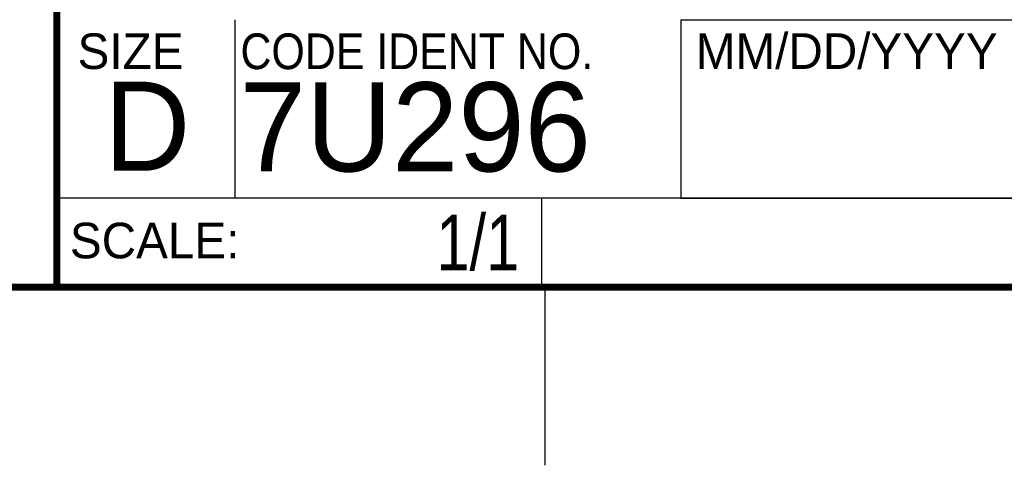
# Model space of a CAD drawing. Header units: inches. Extents: x 0 to 34, y 0 to 22.
# Tile 10 of 17: x 28.3 to 31, y 0 to 1.3. Entities that reach past the tile are written whole.
import ezdxf
from ezdxf.enums import TextEntityAlignment as Align

# ---------------------------------------------------------------- set-up
doc = ezdxf.new("R2010")
doc.units = ezdxf.units.IN
doc.header["$LTSCALE"] = 1.87
doc.header["$MEASUREMENT"] = 0
doc.layers.get('0').update_dxf_attribs({"linetype": 'CONTINUOUS'})
doc.styles.get("Standard").update_dxf_attribs({"font": 'txt', "width": 0.8})

msp = doc.modelspace()

# ---------------------------------------------------------------- linework, layer by layer
at = {"color": 2, "linetype": 'CONTINUOUS'}
for p, q in [((28.88, 0.75), (28.88, 1.25)), ((30.13, 1.2499), (33.49, 1.2499)), ((30.13, 1.2499), (30.13, 0.7499)), ((28.3795, 0.75), (29.7395, 0.75)), ((28.3795, 0.75), (28.3795, 0.5)), ((28.38, 0.75), (33.5, 0.75)), ((29.7395, 0.75), (29.7395, 0.5)), ((30.13, 0.7499), (33.49, 0.7499)), ((28.3795, 0.5), (29.7395, 0.5)), ((29.75, 0), (29.75, 0.5))]:
    msp.add_line(p, q, dxfattribs=at)
at = {"color": 7, "linetype": 'CONTINUOUS', "const_width": 0.02}
for points in [[(28.38, 3), (28.38, 0.5)], [(0.5, 0.5), (33.5, 0.5)]]:
    msp.add_lwpolyline(points, dxfattribs=at)

# ---------------------------------------------------------------- texts
at = {"color": 2, "linetype": 'CONTINUOUS'}
for s, p in [('MM/DD/YYYY', (30.1721, 1.1121)), ('SIZE', (28.4379, 1.1118)), ('SCALE:', (28.4164, 0.5806))]:
    msp.add_text(s, height=0.1, dxfattribs=at).set_placement(p)
at = {"color": 2, "linetype": 'CONTINUOUS', "width": 0.9}
msp.add_text('CODE IDENT NO.', height=0.1, dxfattribs=at).set_placement((28.8949, 1.1115))
at = {"color": 7, "linetype": 'CONTINUOUS'}
for s, p in [('7U296', (28.8928, 0.8245)), ('D  ', (28.5128, 0.8264))]:
    msp.add_text(s, height=0.25, dxfattribs=at).set_placement(p)
at = {"color": 7, "linetype": 'CONTINUOUS', "width": 0.8}
msp.add_text('1/1', height=0.15625, dxfattribs=at).set_placement((29.677, 0.5469), align=Align.RIGHT)
at = {"color": 7, "linetype": 'CONTINUOUS', "insert": (30.9443, 1.9853), "char_height": 0.2, "width": 2.56, "attachment_point": 2}
msp.add_mtext('NI 145X\\PCUSTOMER DRAWING', dxfattribs=at)

doc.saveas('drawing.dxf')
